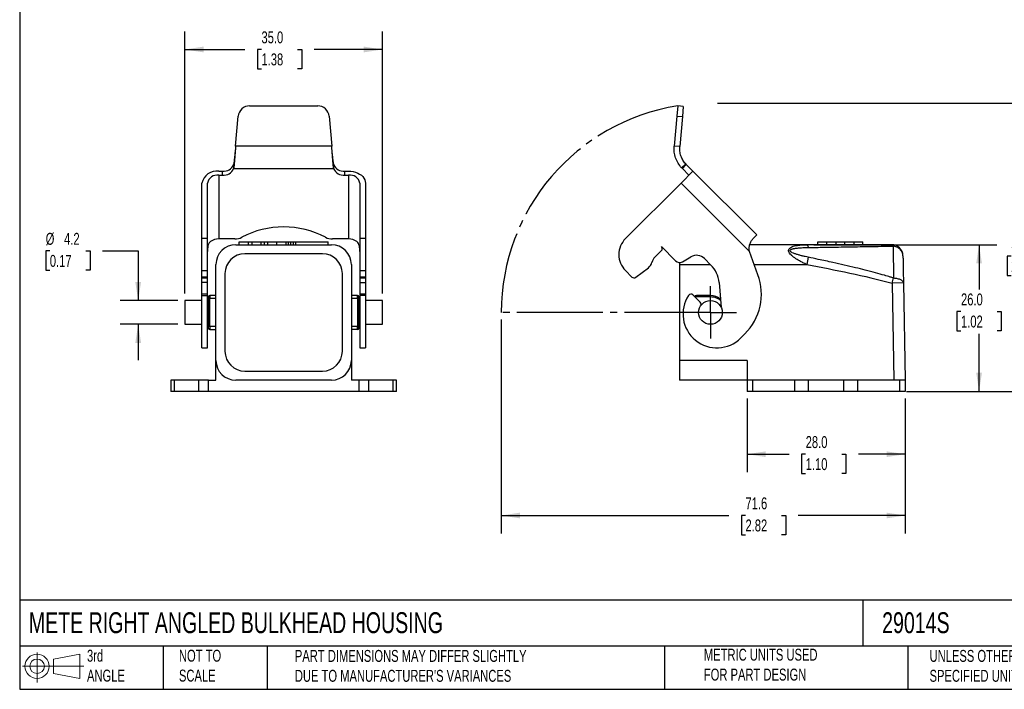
# Model space of a CAD drawing. Header units: millimetres. Extents: x 6 to 273, y 6 to 210.
# Tile 1 of 4: x 6 to 181, y 6 to 125. Entities that reach past the tile are written whole.
import ezdxf

# ---------------------------------------------------------------- set-up
doc = ezdxf.new("R2010")
doc.units = ezdxf.units.MM
doc.linetypes.add('SLD-Center', pattern=[19.05, 15.24, -1.27, 1.27, -1.27])
doc.linetypes.add('SLD-Solid', pattern=[0])
doc.layers.add('CENTER', color=40, linetype='SLD-Center')
doc.layers.add('SLD-DEFPOINTS', color=7, linetype='Continuous')
doc.layers.add('DIMENSIONS', color=140, linetype='SLD-Solid', lineweight=25)
doc.layers.add('TEXT', color=140, linetype='SLD-Solid', lineweight=25)
doc.styles.add('SLDTEXTSTYLE0', font='TXT', dxfattribs={"width": 0.7})
doc.dimstyles.new('SLDDIMSTYLE0', dxfattribs={"dimtxt": 2.158008, "dimasz": 3.302, "dimexe": 0, "dimexo": 0.0625, "dimgap": 0.539502, "dimtad": 0, "dimtih": 1, "dimtoh": 1, "dimrnd": 1e-09, "dimzin": 12, "dimdsep": 46, "dimtxsty": 'SLDTEXTSTYLE0', "dimsah": 1, "dimcen": 0.09, "dimadec": 0, "dimazin": 3, "dimtfac": 1, "dimtmove": 0, "dimatfit": 0, "dimfxl": 0, "dimfrac": 2, "dimtolj": 1, "dimtzin": 12, "dimarcsym": 0})
doc.dimstyles.new('SLDDIMSTYLE1', dxfattribs={"dimtxt": 2.158008, "dimasz": 3.302, "dimexe": 0, "dimexo": 0.0625, "dimgap": 0.539502, "dimtad": 0, "dimtih": 1, "dimtoh": 1, "dimrnd": 1e-09, "dimzin": 4, "dimdsep": 46, "dimtxsty": 'SLDTEXTSTYLE0', "dimsah": 1, "dimcen": 0.09, "dimadec": 0, "dimazin": 1, "dimtfac": 1, "dimtofl": 0, "dimtmove": 0, "dimatfit": 3, "dimfxl": 0, "dimfrac": 2, "dimtolj": 1, "dimtzin": 12, "dimarcsym": 0})
doc.dimstyles.new('SLDDIMSTYLE2', dxfattribs={"dimtxt": 2.158008, "dimasz": 3.302, "dimexe": 0, "dimexo": 0.0625, "dimgap": 0.539502, "dimtad": 0, "dimtih": 1, "dimtoh": 1, "dimrnd": 1e-09, "dimzin": 12, "dimdsep": 46, "dimtxsty": 'SLDTEXTSTYLE0', "dimsah": 1, "dimcen": 0.09, "dimadec": 0, "dimazin": 3, "dimtfac": 1, "dimtofl": 0, "dimtmove": 0, "dimatfit": 3, "dimfxl": 0, "dimfrac": 2, "dimtolj": 1, "dimtzin": 12, "dimarcsym": 0})

# ---------------------------------------------------------------- blocks, each defined once
blk = doc.blocks.new('Block11')
at = {"color": 7, "linetype": 'SLD-Solid', "lineweight": 18}
for p, q in [((2.59, 5.31), (2.59, 0)), ((5.48, 4.17), (10.18, 5.03)), ((5.48, 1.6), (5.48, 4.17)), ((10.18, 5.03), (10.18, 0.73)), ((0, 2.88), (10.87, 2.88)), ((5.48, 1.6), (10.18, 0.73))]:
    blk.add_line(p, q, dxfattribs=at)
for radius in [2.15, 1.29]:
    blk.add_circle((2.59, 2.88), radius, dxfattribs=at)
blk = doc.blocks.new('Block12')
at = {"layer": 'SLD-DEFPOINTS'}
blk.add_blockref('Block11', (0, 0), dxfattribs=at)
blk = doc.blocks.new('_D')
at = {"layer": 'DIMENSIONS'}
for p, q in [((11.69, 84.06), (10.97, 84.06)), ((10.97, 84.06), (10.97, 80.63)), ((18.1, 84.06), (18.83, 84.06)), ((18.83, 84.06), (18.83, 80.63)), ((21, 84.06), (27.35, 84.06)), ((27.35, 84.06), (27.35, 75.26)), ((10.97, 80.63), (11.69, 80.63)), ((18.83, 80.63), (18.1, 80.63)), ((34.36, 75.26), (24.18, 75.26)), ((34.36, 71.06), (24.18, 71.06)), ((27.35, 71.06), (27.35, 64.71))]:
    blk.add_line(p, q, dxfattribs=at)
for points in [[(27.35, 75.26), (27.86, 78.57), (26.84, 78.57)], [(27.35, 71.06), (26.84, 67.76), (27.86, 67.76)]]:
    blk.add_solid(points, dxfattribs=at)
at = {"layer": 'DIMENSIONS', "char_height": 2.117, "attachment_point": 1, "style": 'SLDTEXTSTYLE0'}
for s, insert in [('%%c', (10.96, 87.27)), ('4.2', (14.22, 87.27)), ('0.17', (11.69, 83.36))]:
    blk.add_mtext(s, dxfattribs=dict(at, insert=insert))
blk = doc.blocks.new('_D_1')
at = {"layer": 'DIMENSIONS'}
for p, q in [((35.63, 76.53), (35.63, 122.96)), ((70.63, 76.53), (70.63, 122.96)), ((35.63, 119.78), (46.28, 119.78)), ((49.2, 119.78), (48.48, 119.78)), ((48.48, 119.78), (48.48, 116.35)), ((55.61, 119.78), (56.34, 119.78)), ((56.34, 119.78), (56.34, 116.35)), ((70.63, 119.78), (58.54, 119.78)), ((48.48, 116.35), (49.2, 116.35)), ((56.34, 116.35), (55.61, 116.35))]:
    blk.add_line(p, q, dxfattribs=at)
for points in [[(35.63, 119.78), (38.94, 119.27), (38.94, 120.29)], [(70.63, 119.78), (67.33, 120.29), (67.33, 119.27)]]:
    blk.add_solid(points, dxfattribs=at)
at = {"layer": 'DIMENSIONS', "char_height": 2.117, "attachment_point": 1, "style": 'SLDTEXTSTYLE0'}
for s, insert in [('35.0', (49.2, 122.99)), ('1.38', (49.2, 119.08))]:
    blk.add_mtext(s, dxfattribs=dict(at, insert=insert))
blk = doc.blocks.new('_D_2')
at = {"layer": 'DIMENSIONS'}
for p, q in [((130.05, 110.24), (188.45, 110.24)), ((185.28, 110.24), (185.28, 87.07)), ((182.07, 83.16), (181.35, 83.16)), ((181.35, 83.16), (181.35, 79.73)), ((188.48, 83.16), (189.21, 83.16)), ((189.21, 83.16), (189.21, 79.73)), ((181.35, 79.73), (182.07, 79.73)), ((185.28, 59.16), (185.28, 79.25)), ((189.21, 79.73), (188.48, 79.73)), ((163.55, 59.16), (188.45, 59.16))]:
    blk.add_line(p, q, dxfattribs=at)
for points in [[(185.28, 110.24), (184.77, 106.94), (185.79, 106.94)], [(185.28, 59.16), (185.79, 62.47), (184.77, 62.47)]]:
    blk.add_solid(points, dxfattribs=at)
at = {"layer": 'DIMENSIONS', "char_height": 2.117, "attachment_point": 1, "style": 'SLDTEXTSTYLE0'}
for s, insert in [('51.1', (182.07, 86.37)), ('2.01', (182.07, 82.46))]:
    blk.add_mtext(s, dxfattribs=dict(at, insert=insert))
blk = doc.blocks.new('_D_3')
at = {"layer": 'DIMENSIONS'}
for p, q in [((91.7, 71.89), (91.7, 33.99)), ((163.28, 57.89), (163.28, 33.99)), ((91.7, 37.16), (132.05, 37.16)), ((134.98, 37.16), (134.25, 37.16)), ((134.25, 37.16), (134.25, 33.74)), ((141.39, 37.16), (142.12, 37.16)), ((142.12, 37.16), (142.12, 33.74)), ((163.28, 37.16), (144.31, 37.16)), ((134.25, 33.74), (134.98, 33.74)), ((142.12, 33.74), (141.39, 33.74))]:
    blk.add_line(p, q, dxfattribs=at)
for points in [[(91.7, 37.16), (95.01, 36.66), (95.01, 37.67)], [(163.28, 37.16), (159.98, 37.67), (159.98, 36.66)]]:
    blk.add_solid(points, dxfattribs=at)
at = {"layer": 'DIMENSIONS', "char_height": 2.117, "attachment_point": 1, "style": 'SLDTEXTSTYLE0'}
for s, insert in [('71.6', (134.98, 40.38)), ('2.82', (134.98, 36.46))]:
    blk.add_mtext(s, dxfattribs=dict(at, insert=insert))
blk = doc.blocks.new('_D_4')
at = {"layer": 'DIMENSIONS'}
for p, q in [((135.28, 57.89), (135.28, 44.86)), ((163.28, 57.89), (163.28, 44.86)), ((135.28, 48.03), (142.73, 48.03)), ((145.65, 48.03), (144.93, 48.03)), ((144.93, 48.03), (144.93, 44.6)), ((152.06, 48.03), (152.79, 48.03)), ((152.79, 48.03), (152.79, 44.6)), ((163.28, 48.03), (154.99, 48.03)), ((144.93, 44.6), (145.65, 44.6)), ((152.79, 44.6), (152.06, 44.6))]:
    blk.add_line(p, q, dxfattribs=at)
for points in [[(135.28, 48.03), (138.58, 47.52), (138.58, 48.54)], [(163.28, 48.03), (159.98, 48.54), (159.98, 47.52)]]:
    blk.add_solid(points, dxfattribs=at)
at = {"layer": 'DIMENSIONS', "char_height": 2.117, "attachment_point": 1, "style": 'SLDTEXTSTYLE0'}
for s, insert in [('28.0', (145.65, 51.24)), ('1.10', (145.65, 47.33))]:
    blk.add_mtext(s, dxfattribs=dict(at, insert=insert))
blk = doc.blocks.new('_D_5')
at = {"layer": 'DIMENSIONS'}
for p, q in [((147.12, 85.16), (179.56, 85.16)), ((176.38, 85.16), (176.38, 77.23)), ((173.18, 73.31), (172.45, 73.31)), ((172.45, 73.31), (172.45, 69.88)), ((179.59, 73.31), (180.31, 73.31)), ((180.31, 73.31), (180.31, 69.88)), ((172.45, 69.88), (173.18, 69.88)), ((180.31, 69.88), (179.59, 69.88)), ((176.38, 59.16), (176.38, 69.4)), ((163.55, 59.16), (179.56, 59.16))]:
    blk.add_line(p, q, dxfattribs=at)
for points in [[(176.38, 85.16), (175.88, 81.86), (176.89, 81.86)], [(176.38, 59.16), (176.89, 62.47), (175.88, 62.47)]]:
    blk.add_solid(points, dxfattribs=at)
at = {"layer": 'DIMENSIONS', "char_height": 2.117, "attachment_point": 1, "style": 'SLDTEXTSTYLE0'}
for s, insert in [('26.0', (173.18, 76.53)), ('1.02', (173.18, 72.61))]:
    blk.add_mtext(s, dxfattribs=dict(at, insert=insert))
blk = doc.blocks.new('SW_CENTERMARKSYMBOL_0')
at = {"layer": 'CENTER', "color": 0}
for p, q in [((0, 2.54), (0, 4.64)), ((0, 0), (0, 2.54)), ((-2.54, 0), (-4.64, 0)), ((0, 0), (-2.54, 0)), ((0, 0), (0, -2.54)), ((0, 0), (2.54, 0)), ((2.54, 0), (4.64, 0)), ((0, -2.54), (0, -4.64))]:
    blk.add_line(p, q, dxfattribs=at)

msp = doc.modelspace()

# ---------------------------------------------------------------- linework, layer by layer
for p, q in [((47.077, 109.782), (59.189, 109.782)), ((122.971, 109.782), (122.812, 107.964)), ((123.967, 109.695), (122.971, 109.782)), ((123.967, 109.695), (123.808, 107.876)), ((44.618, 102.653), (45.084, 107.964)), ((61.182, 107.964), (61.648, 102.653)), ((122.812, 107.964), (122.347, 102.653)), ((122.812, 107.964), (123.808, 107.876)), ((123.808, 107.876), (123.343, 102.565)), ((61.648, 102.653), (44.618, 102.653)), ((123.343, 102.565), (122.347, 102.653)), ((44.293, 98.809), (44.293, 99.49)), ((61.973, 99.49), (61.973, 98.809)), ((124.401, 99.49), (123.67, 98.809)), ((41.633, 98.209), (42.3, 98.209)), ((42.3, 97.502), (42.3, 98.209)), ((44.273, 99.388), (44.273, 98.681)), ((44.273, 98.681), (61.993, 98.681)), ((61.993, 98.681), (61.993, 99.388)), ((63.966, 97.502), (63.966, 98.209)), ((63.966, 98.209), (64.633, 98.209)), ((125.68, 98.209), (123.558, 96.087)), ((123.793, 98.681), (124.5, 99.388)), ((123.793, 98.681), (124.972, 97.502)), ((124.5, 99.388), (125.68, 98.209)), ((125.68, 98.209), (136.993, 86.895)), ((38.633, 86.246), (38.633, 96.087)), ((39.633, 86.246), (39.633, 96.087)), ((41.633, 97.502), (42.3, 97.502)), ((41.633, 97.502), (41.633, 86.188)), ((63.966, 97.502), (64.633, 97.502)), ((64.633, 97.502), (64.633, 86.188)), ((66.633, 96.087), (66.633, 86.246)), ((67.633, 96.087), (67.633, 86.246)), ((123.558, 96.087), (113.717, 86.246)), ((135.702, 83.943), (123.558, 96.087)), ((39.633, 86.246), (38.633, 86.246)), ((38.633, 80.588), (38.633, 86.246)), ((39.633, 80.588), (39.633, 86.246)), ((44.473, 86.188), (41.633, 86.188)), ((45.257, 85.165), (45.257, 85.665)), ((45.257, 85.665), (46.913, 85.665)), ((46.913, 85.165), (46.913, 85.665)), ((46.913, 85.665), (47.478, 85.665)), ((47.478, 85.665), (47.478, 85.165)), ((47.478, 85.665), (49.129, 85.665)), ((49.129, 85.165), (49.129, 85.665)), ((49.129, 85.665), (49.735, 85.665)), ((49.735, 85.165), (49.735, 85.665)), ((49.735, 85.665), (50.26, 85.665)), ((50.26, 85.665), (50.26, 85.165)), ((50.26, 85.665), (51.95, 85.665)), ((51.95, 85.165), (51.95, 85.665)), ((51.95, 85.665), (53.607, 85.665)), ((53.607, 85.165), (53.607, 85.665)), ((53.607, 85.665), (53.977, 85.665)), ((53.977, 85.165), (53.977, 85.665)), ((53.977, 85.665), (54.406, 85.665)), ((54.406, 85.165), (54.406, 85.665)), ((54.406, 85.665), (54.835, 85.665)), ((54.835, 85.665), (54.835, 85.165)), ((54.835, 85.665), (55.263, 85.665)), ((55.263, 85.165), (55.263, 85.665)), ((55.263, 85.665), (61.009, 85.665)), ((61.009, 85.165), (61.009, 85.665)), ((64.633, 86.188), (61.793, 86.188)), ((66.633, 86.246), (66.633, 80.588)), ((67.633, 86.246), (66.633, 86.246)), ((67.633, 86.246), (67.633, 80.588)), ((136.313, 86.214), (136.993, 86.895)), ((147.779, 85.165), (147.779, 85.665)), ((147.779, 85.665), (149.379, 85.665)), ((149.379, 85.165), (149.379, 85.665)), ((149.379, 85.665), (150.979, 85.665)), ((150.979, 85.665), (150.979, 85.165)), ((150.979, 85.665), (152.579, 85.665)), ((152.579, 85.165), (152.579, 85.665)), ((152.579, 85.665), (154.179, 85.665)), ((154.179, 85.665), (154.179, 85.165)), ((154.179, 85.665), (155.779, 85.665)), ((155.779, 85.165), (155.779, 85.665)), ((44.633, 85.165), (61.633, 85.165)), ((118.95, 82.994), (120.081, 84.125)), ((120.081, 84.832), (122.597, 82.317)), ((137.194, 79.846), (135.702, 83.943)), ((145.854, 85.165), (135.737, 85.165)), ((145.887, 85.157), (145.635, 85.164)), ((60.033, 83.565), (46.233, 83.565)), ((123.279, 82.024), (123.279, 81.665)), ((123.804, 82.158), (125.307, 83.026)), ((127.721, 82.708), (128.856, 81.573)), ((146.098, 82.951), (145.854, 81.665)), ((38.633, 80.588), (39.633, 80.588)), ((38.633, 79.439), (38.633, 80.588)), ((39.633, 79.439), (39.633, 80.588)), ((41.133, 64.665), (41.133, 81.665)), ((65.133, 81.665), (65.133, 64.665)), ((66.633, 80.588), (67.633, 80.588)), ((66.633, 80.588), (66.633, 79.439)), ((67.633, 80.588), (67.633, 79.439)), ((113.718, 80.588), (114.868, 79.439)), ((115.522, 79.393), (117.776, 81.092)), ((123.279, 81.665), (123.279, 64.665)), ((123.279, 81.665), (128.764, 81.665)), ((136.532, 81.665), (145.854, 81.665)), ((39.633, 79.439), (38.633, 79.439)), ((38.633, 79.293), (38.633, 79.439)), ((38.633, 79.293), (39.633, 79.293)), ((38.633, 78.473), (38.633, 79.293)), ((39.633, 79.293), (39.633, 79.439)), ((39.633, 78.473), (39.633, 79.293)), ((42.733, 80.065), (42.733, 66.265)), ((63.533, 66.265), (63.533, 80.065)), ((67.633, 79.439), (66.633, 79.439)), ((66.633, 79.439), (66.633, 79.293)), ((66.633, 79.293), (67.633, 79.293)), ((66.633, 79.293), (66.633, 78.473)), ((67.633, 79.439), (67.633, 79.293)), ((67.633, 79.293), (67.633, 78.473)), ((39.633, 78.473), (38.633, 78.473)), ((38.633, 76.415), (38.633, 78.473)), ((39.633, 76.415), (39.633, 78.473)), ((66.633, 78.473), (67.633, 78.473)), ((66.633, 78.473), (66.633, 76.415)), ((67.633, 78.473), (67.633, 76.415)), ((130.302, 78.473), (130.69, 74.035)), ((162.978, 78.392), (160.978, 78.357)), ((160.978, 78.357), (161.278, 61.165)), ((162.978, 78.392), (163.279, 61.165)), ((38.633, 75.265), (35.633, 75.265)), ((35.633, 75.265), (35.633, 73.165)), ((39.633, 76.415), (38.633, 76.415)), ((38.633, 76.19), (38.633, 76.415)), ((38.633, 76.19), (39.633, 76.19)), ((38.633, 66.882), (38.633, 76.19)), ((39.633, 76.19), (39.633, 76.415)), ((39.633, 66.882), (39.633, 76.19)), ((39.833, 75.265), (39.633, 75.265)), ((40.033, 75.665), (39.833, 75.665)), ((39.833, 75.665), (39.833, 70.665)), ((40.033, 76.165), (40.033, 75.665)), ((41.133, 76.165), (40.033, 76.165)), ((40.033, 70.665), (40.033, 75.665)), ((40.033, 75.665), (41.133, 75.665)), ((66.233, 76.165), (65.133, 76.165)), ((65.133, 75.665), (66.233, 75.665)), ((66.233, 75.665), (66.233, 76.165)), ((66.433, 75.665), (66.233, 75.665)), ((66.233, 75.665), (66.233, 70.665)), ((66.433, 70.665), (66.433, 75.665)), ((66.633, 75.265), (66.433, 75.265)), ((67.633, 76.415), (66.633, 76.415)), ((66.633, 76.415), (66.633, 76.19)), ((67.633, 76.19), (66.633, 76.19)), ((66.633, 76.19), (66.633, 66.882)), ((67.633, 76.415), (67.633, 76.19)), ((67.633, 76.19), (67.633, 66.882)), ((70.633, 75.265), (67.633, 75.265)), ((70.633, 71.065), (70.633, 75.265)), ((126.974, 74.969), (125.675, 76.268)), ((128.779, 76.165), (126.279, 76.165)), ((126.279, 75.965), (126.279, 76.165)), ((126.279, 75.965), (128.779, 75.965)), ((128.779, 75.965), (128.779, 76.165)), ((35.633, 73.165), (35.633, 71.065)), ((35.633, 71.065), (38.633, 71.065)), ((39.633, 71.065), (39.833, 71.065)), ((40.033, 70.665), (39.833, 70.665)), ((40.033, 70.665), (40.033, 70.165)), ((41.133, 70.665), (40.033, 70.665)), ((40.033, 70.165), (41.133, 70.165)), ((66.233, 70.665), (65.133, 70.665)), ((66.233, 70.165), (65.133, 70.165)), ((66.233, 70.165), (66.233, 70.665)), ((66.433, 70.665), (66.233, 70.665)), ((66.433, 71.065), (66.633, 71.065)), ((67.633, 71.065), (70.633, 71.065)), ((134.153, 68.639), (134.868, 69.355)), ((38.633, 66.882), (39.633, 66.882)), ((66.633, 66.882), (67.633, 66.882)), ((41.133, 61.165), (41.133, 64.665)), ((65.133, 64.665), (65.133, 61.165)), ((135.279, 64.665), (123.279, 64.665)), ((123.279, 64.665), (123.279, 61.165)), ((135.279, 64.665), (135.279, 61.165)), ((33.133, 61.165), (33.133, 59.165)), ((33.803, 61.165), (33.133, 61.165)), ((33.803, 59.165), (33.803, 61.165)), ((38.056, 61.165), (33.803, 61.165)), ((38.056, 61.165), (38.056, 59.165)), ((39.788, 61.165), (38.056, 61.165)), ((39.788, 59.165), (39.788, 61.165)), ((39.788, 61.165), (41.133, 61.165)), ((61.633, 61.165), (44.633, 61.165)), ((46.233, 62.765), (60.033, 62.765)), ((66.478, 61.165), (65.133, 61.165)), ((66.478, 61.165), (66.478, 59.165)), ((68.21, 61.165), (66.478, 61.165)), ((68.21, 59.165), (68.21, 61.165)), ((72.463, 61.165), (68.21, 61.165)), ((72.463, 61.165), (72.463, 59.165)), ((73.133, 61.165), (72.463, 61.165)), ((73.133, 59.165), (73.133, 61.165)), ((135.279, 61.165), (123.279, 61.165)), ((135.279, 61.165), (135.279, 59.165)), ((136.279, 61.165), (135.279, 61.165)), ((136.279, 59.165), (136.279, 61.165)), ((143.645, 61.165), (136.279, 61.165)), ((143.645, 61.165), (143.645, 59.165)), ((146.145, 61.165), (143.645, 61.165)), ((146.145, 59.165), (146.145, 61.165)), ((152.413, 61.165), (146.145, 61.165)), ((152.413, 59.165), (152.413, 61.165)), ((154.913, 61.165), (152.413, 61.165)), ((154.913, 59.165), (154.913, 61.165)), ((162.279, 61.165), (154.913, 61.165)), ((162.279, 61.165), (162.279, 59.165)), ((163.279, 61.165), (162.279, 61.165)), ((163.279, 61.165), (163.279, 59.165)), ((33.803, 59.165), (33.133, 59.165)), ((38.056, 59.165), (33.803, 59.165)), ((39.788, 59.165), (38.056, 59.165)), ((66.478, 59.165), (39.788, 59.165)), ((68.21, 59.165), (66.478, 59.165)), ((72.463, 59.165), (68.21, 59.165)), ((73.133, 59.165), (72.463, 59.165)), ((136.279, 59.165), (135.279, 59.165)), ((143.645, 59.165), (136.279, 59.165)), ((146.145, 59.165), (143.645, 59.165)), ((152.413, 59.165), (146.145, 59.165)), ((154.913, 59.165), (152.413, 59.165)), ((162.279, 59.165), (154.913, 59.165)), ((163.279, 59.165), (162.279, 59.165))]:
    msp.add_line(p, q)
at = {"flags": 128}
for points in [[(64.633, 98.209), (65.06, 98.187), (65.478, 98.123), (65.879, 98.017), (66.255, 97.872), (66.598, 97.691), (66.9, 97.477), (67.157, 97.234), (67.362, 96.969), (67.512, 96.685), (67.603, 96.389), (67.633, 96.087)], [(145.854, 85.165), (145.888, 85.157), (145.92, 85.133), (145.953, 85.094), (145.984, 85.039), (146.015, 84.969), (146.044, 84.886), (146.072, 84.788), (146.098, 84.677)]]:
    msp.add_lwpolyline(points, dxfattribs=at)
msp.add_circle((128.779, 73.165), 2.1)
for centre, radius, start, end in [((47.073, 107.785), 1.997, 89.9037, 174.87873), ((59.193, 107.785), 1.997, 5.12127, 90.0963), ((41.294, 95.507), 2.723, 82.83939, 167.68938), ((42.496, 100.121), 1.922, 264.17182, 337.60105), ((42.496, 99.414), 1.922, 264.17182, 337.60105), ((63.771, 100.121), 1.922, 202.39895, 275.82818), ((63.771, 99.414), 1.922, 202.39895, 275.82818), ((41.393, 95.719), 1.798, 82.33936, 168.18941), ((64.893, 95.748), 1.772, 11.02724, 98.44398), ((53.133, 72.423), 15.906, 62.18161, 117.81839), ((41.584, 83.746), 2.442, 88.84093, 125.5098), ((44.5, 88.754), 2.566, 269.39163, 298.13546), ((61.766, 88.754), 2.566, 241.86454, 270.60837), ((64.682, 83.746), 2.442, 54.4902, 91.15907), ((116.546, 83.418), 4, 135, 225.02493), ((44.633, 81.665), 3.5, 90, 180), ((61.633, 81.665), 3.5, 0, 90), ((119.728, 84.479), 0.5, 315, 45), ((160.894, 83.165), 2, 1, 90), ((46.233, 80.065), 3.5, 90, 180), ((60.033, 80.065), 3.5, 0, 90), ((116.753, 82.45), 1.7, 306.99995, 345.66154), ((120.435, 81.509), 2.1, 135, 165.66154), ((123.304, 83.024), 1, 225, 300), ((126.307, 81.294), 2, 45, 120), ((125.321, 78.037), 5, 5, 45), ((115.221, 79.793), 0.5, 225, 306.99995), ((127.797, 76.426), 10, 315, 20), ((40.033, 75.965), 0.2, 90, 180), ((66.233, 75.965), 0.2, 0, 90), ((129.91, 72.882), 6, 146.53696, 315), ((125.322, 75.915), 0.5, 45, 146.53696), ((126.279, 75.665), 0.5, 90, 135), ((128.779, 73.165), 3, 53.70498, 90), ((126.621, 74.615), 0.5, 326.08749, 45), ((40.033, 70.365), 0.2, 180, 270), ((66.233, 70.365), 0.2, 270, 0), ((44.633, 64.665), 3.5, 180, 270), ((46.233, 66.265), 3.5, 180, 270), ((60.033, 66.265), 3.5, 270, 0), ((61.633, 64.665), 3.5, 270, 0)]:
    msp.add_arc(centre, radius, start, end)
for points, knots in [([(44.618, 102.653), (44.591, 102.302), (44.564, 101.955), (44.51, 101.266), (44.483, 100.921), (44.428, 100.262), (44.402, 99.948), (44.347, 99.349), (44.32, 99.066), (44.293, 98.809)], [0, 0, 0, 0, 0.25, 0.25, 0.5, 0.5, 0.75, 0.75, 1, 1, 1, 1]), ([(44.584, 102.217), (44.574, 102.11), (44.541, 101.775), (44.487, 101.222), (44.421, 100.578), (44.356, 99.99), (44.313, 99.653), (44.293, 99.49)], [0, 0, 0, 0, 0.1063681, 0.3355635, 0.558303, 0.7875014, 1, 1, 1, 1]), ([(61.973, 98.809), (61.946, 99.066), (61.919, 99.344), (61.865, 99.939), (61.838, 100.26), (61.784, 100.918), (61.757, 101.256), (61.703, 101.949), (61.675, 102.302), (61.648, 102.653)], [0, 0, 0, 0, 0.25, 0.25, 0.5, 0.5, 0.75, 0.75, 1, 1, 1, 1]), ([(61.973, 99.49), (61.952, 99.661), (61.908, 100.006), (61.842, 100.606), (61.776, 101.252), (61.723, 101.796), (61.691, 102.121), (61.682, 102.217)], [0, 0, 0, 0, 0.2227415, 0.4519424, 0.6746873, 0.9038913, 1, 1, 1, 1]), ([(123.67, 98.809), (123.43, 99.066), (123.221, 99.344), (122.864, 99.939), (122.714, 100.26), (122.487, 100.918), (122.409, 101.256), (122.323, 101.949), (122.317, 102.302), (122.347, 102.653)], [0, 0, 0, 0, 0.25, 0.25, 0.5, 0.5, 0.75, 0.75, 1, 1, 1, 1]), ([(124.401, 99.49), (124.21, 99.696), (124.043, 99.918), (123.757, 100.394), (123.637, 100.651), (123.455, 101.178), (123.393, 101.448), (123.324, 102.002), (123.319, 102.285), (123.343, 102.565)], [0, 0, 0, 0, 0.25, 0.25, 0.5, 0.5, 0.75, 0.75, 1, 1, 1, 1]), ([(44.293, 99.49), (44.29, 99.473), (44.285, 99.439), (44.277, 99.405), (44.273, 99.388)], [0, 0, 0, 0, 0.4996991, 1, 1, 1, 1]), ([(61.993, 99.388), (61.989, 99.405), (61.981, 99.439), (61.976, 99.473), (61.973, 99.49)], [0, 0, 0, 0, 0.5002917, 1, 1, 1, 1]), ([(124.5, 99.388), (124.483, 99.405), (124.45, 99.439), (124.418, 99.473), (124.401, 99.49)], [0, 0, 0, 0, 0.5002917, 1, 1, 1, 1]), ([(44.293, 98.809), (44.29, 98.787), (44.285, 98.744), (44.277, 98.702), (44.273, 98.681)], [0, 0, 0, 0, 0.5002507, 1, 1, 1, 1]), ([(61.993, 98.681), (61.989, 98.702), (61.981, 98.744), (61.976, 98.787), (61.973, 98.809)], [0, 0, 0, 0, 0.49974, 1, 1, 1, 1]), ([(123.793, 98.681), (123.772, 98.702), (123.731, 98.744), (123.69, 98.787), (123.67, 98.809)], [0, 0, 0, 0, 0.49974, 1, 1, 1, 1]), ([(40.165, 85.734), (40.108, 85.69), (40.056, 85.639), (39.96, 85.524), (39.917, 85.459), (39.805, 85.251), (39.751, 85.093), (39.679, 84.769), (39.658, 84.601), (39.636, 84.276), (39.633, 84.116), (39.633, 83.962)], [0, 0, 0, 0, 0.125, 0.125, 0.25, 0.25, 0.5, 0.5, 0.75, 0.75, 1, 1, 1, 1]), ([(66.633, 83.962), (66.633, 84.116), (66.63, 84.274), (66.608, 84.599), (66.588, 84.768), (66.515, 85.091), (66.462, 85.25), (66.313, 85.526), (66.216, 85.646), (66.101, 85.734)], [0, 0, 0, 0, 0.25, 0.25, 0.5, 0.5, 0.75, 0.75, 1, 1, 1, 1]), ([(135.696, 83.965), (135.64, 84.178), (135.62, 84.395), (135.643, 84.833), (135.685, 85.043), (135.813, 85.445), (135.897, 85.629), (136.09, 85.958), (136.199, 86.1), (136.313, 86.214)], [0, 0, 0, 0, 0.25, 0.25, 0.5, 0.5, 0.75, 0.75, 1, 1, 1, 1]), ([(145.854, 81.665), (145.737, 81.718), (145.507, 81.821), (145.175, 81.98), (144.863, 82.138), (144.571, 82.295), (144.3, 82.45), (144.049, 82.602), (143.818, 82.753), (143.607, 82.9), (143.349, 83.097), (143.069, 83.341), (142.812, 83.636), (142.656, 83.912), (142.603, 84.196), (142.711, 84.478), (143.009, 84.726), (143.425, 84.899), (143.921, 85.023), (144.475, 85.105), (145.127, 85.156), (145.603, 85.162), (145.854, 85.165)], [0, 0, 0, 0, 0.0437855, 0.0854629, 0.1250538, 0.162583, 0.1980801, 0.2315799, 0.2631236, 0.2927608, 0.3205514, 0.3764339, 0.4244497, 0.4659491, 0.5035853, 0.5544505, 0.6135502, 0.685556, 0.7493391, 0.8227427, 0.9061986, 1, 1, 1, 1]), ([(146.098, 82.951), (145.918, 82.988), (145.559, 83.064), (145.022, 83.189), (144.493, 83.328), (144.054, 83.457), (143.647, 83.596), (143.359, 83.711), (143.136, 83.83), (143.023, 83.905), (142.943, 83.974), (142.891, 84.042), (142.86, 84.124), (142.887, 84.215), (142.956, 84.275), (143.023, 84.316), (143.103, 84.357), (143.237, 84.407), (143.415, 84.456), (143.592, 84.494), (143.753, 84.523), (143.901, 84.544), (144.058, 84.565), (144.277, 84.59), (144.699, 84.627), (145.323, 84.662), (145.84, 84.672), (146.098, 84.677)], [0, 0, 0, 0, 0.0764783, 0.1529042, 0.2293398, 0.3045234, 0.3438678, 0.4099827, 0.4349622, 0.4537973, 0.4699276, 0.4838904, 0.4965038, 0.5174148, 0.5374113, 0.5442777, 0.5574617, 0.5813215, 0.6115585, 0.6415917, 0.6627721, 0.6839009, 0.7072422, 0.7320529, 0.7801709, 0.8901202, 1, 1, 1, 1]), ([(146.098, 84.677), (146.689, 84.686), (148.146, 84.707), (150.925, 84.752), (153.685, 84.798), (156.189, 84.839), (158.084, 84.871), (159.746, 84.899), (160.794, 84.919), (161.138, 84.925)], [0, 0, 0, 0, 0.116975, 0.2882678, 0.550922, 0.6657606, 0.7881056, 0.930498, 1, 1, 1, 1]), ([(161.138, 84.925), (161.139, 84.868), (161.142, 84.752), (161.146, 84.567), (161.15, 84.371), (161.153, 84.164), (161.157, 83.946), (161.161, 83.716), (161.165, 83.474), (161.169, 83.221), (161.174, 82.957), (161.178, 82.68), (161.182, 82.392), (161.186, 82.092), (161.19, 81.781), (161.195, 81.457), (161.199, 81.122), (161.204, 80.775), (161.208, 80.417), (161.213, 80.046), (161.217, 79.665), (161.22, 79.403), (161.222, 79.271)], [0, 0, 0, 0, 0.0450926, 0.090679, 0.1367634, 0.1833499, 0.2304425, 0.2780448, 0.3261602, 0.374792, 0.4239434, 0.4736175, 0.5238176, 0.5745469, 0.6258092, 0.6776085, 0.7299494, 0.7828371, 0.8362779, 0.8902792, 0.9448498, 1, 1, 1, 1]), ([(162.894, 83.2), (162.891, 83.394), (162.85, 83.6), (162.679, 83.999), (162.549, 84.191), (162.215, 84.519), (162.013, 84.654), (161.582, 84.845), (161.355, 84.902), (161.138, 84.925)], [0, 0, 0, 0, 0.25, 0.25, 0.5, 0.5, 0.75, 0.75, 1, 1, 1, 1]), ([(161.222, 79.271), (161.033, 79.328), (160.493, 79.491), (159.438, 79.796), (157.959, 80.206), (156.252, 80.652), (153.734, 81.278), (150.957, 81.918), (148.16, 82.522), (146.694, 82.827), (146.098, 82.951)], [0, 0, 0, 0, 0.0380922, 0.1086247, 0.2115758, 0.3338137, 0.44865, 0.7114095, 0.8828291, 1, 1, 1, 1]), ([(162.894, 83.2), (162.895, 83.145), (162.897, 83.037), (162.9, 82.863), (162.903, 82.681), (162.906, 82.49), (162.91, 82.29), (162.913, 82.083), (162.917, 81.866), (162.921, 81.641), (162.925, 81.408), (162.93, 81.113), (162.937, 80.75), (162.944, 80.313), (162.952, 79.859), (162.961, 79.388), (162.969, 78.899), (162.975, 78.561), (162.978, 78.392)], [0, 0, 0, 0, 0.05027524, 0.10036412, 0.15031321, 0.2001695, 0.24998022, 0.29979275, 0.34965445, 0.39961253, 0.44971396, 0.50000528, 0.58368944, 0.66694193, 0.74998023, 0.83302354, 0.916291, 1, 1, 1, 1]), ([(161.222, 79.271), (161.44, 79.262), (161.668, 79.235), (162.1, 79.14), (162.304, 79.072), (162.638, 78.905), (162.768, 78.806), (162.937, 78.599), (162.976, 78.493), (162.978, 78.392)], [0, 0, 0, 0, 0.25, 0.25, 0.5, 0.5, 0.75, 0.75, 1, 1, 1, 1]), ([(128.779, 75.965), (128.955, 75.956), (129.306, 75.937), (129.739, 75.806), (130.072, 75.653), (130.338, 75.504), (130.495, 75.366), (130.58, 75.29)], [0, 0, 0, 0, 0.2681049, 0.5360767, 0.6823154, 0.8269484, 1, 1, 1, 1]), ([(39.833, 70.365), (39.833, 70.366), (39.833, 70.368), (39.833, 70.385), (39.833, 70.413), (39.833, 70.451), (39.833, 70.499), (39.833, 70.552), (39.833, 70.608), (39.833, 70.646), (39.833, 70.665)], [0, 0, 0, 0, 0.1270036, 0.2493606, 0.3721245, 0.5003005, 0.6287149, 0.7601226, 0.879338, 1, 1, 1, 1])]:
    msp.add_open_spline(points, degree=3, knots=knots)
for points in [[(66.633, 83.943), (66.633, 83.95), (66.633, 83.956), (66.633, 83.962)], [(135.702, 83.943), (135.7, 83.95), (135.698, 83.958), (135.696, 83.965)], [(160.894, 85.165), (155.944, 85.165), (150.895, 85.165), (145.854, 85.165)], [(161.138, 84.925), (161.064, 85.08), (160.978, 85.165), (160.894, 85.165)], [(145.854, 81.665), (150.924, 80.704), (156.001, 79.683), (160.978, 78.357)], [(160.978, 78.357), (161.062, 78.671), (161.148, 78.994), (161.222, 79.271)], [(39.833, 75.965), (39.833, 75.965), (39.833, 75.83), (39.833, 75.665)], [(66.433, 75.665), (66.433, 75.83), (66.433, 75.965), (66.433, 75.965)], [(126.066, 75.877), (126.123, 75.933), (126.199, 75.965), (126.279, 75.965)], [(66.433, 70.365), (66.433, 70.365), (66.433, 70.499), (66.433, 70.665)]]:
    msp.add_open_spline(points, degree=3)
at = {"layer": 'CENTER', "linetype": 'SLD-Center'}
msp.add_line((128.779, 73.165), (91.703, 73.165), dxfattribs=at)
msp.add_arc((128.779, 73.165), 37.075, 99.0122, 180, dxfattribs=at)
at = {"layer": 'TEXT'}
for p, q in [((6.35, 209.55), (6.35, 6.35)), ((273.05, 22.126), (6.35, 22.126)), ((155.759, 22.126), (155.759, 13.97)), ((273.05, 13.97), (6.35, 13.97)), ((31.75, 13.97), (31.75, 6.35)), ((50.212, 13.97), (50.212, 6.35)), ((120.646, 13.97), (120.646, 6.35)), ((163.78, 13.97), (163.78, 6.35)), ((6.35, 6.35), (273.05, 6.35))]:
    msp.add_line(p, q, dxfattribs=at)

# ---------------------------------------------------------------- block references
at = {"layer": 'CENTER'}
msp.add_blockref('SW_CENTERMARKSYMBOL_0', (128.779, 73.165), dxfattribs=at)
at = {"layer": 'SLD-DEFPOINTS'}
msp.add_blockref('Block12', (6.838, 7.554), dxfattribs=at)

# ---------------------------------------------------------------- texts
at = {"layer": 'TEXT', "attachment_point": 1, "style": 'SLDTEXTSTYLE0'}
for s, insert, char_height in [('METE RIGHT ANGLED BULKHEAD HOUSING', (7.966, 20.011), 3.70417), ('29014S', (159.208, 20.011), 3.7042), ('3rd^JANGLE', (18.282, 13.367), 2.1167), ('NOT TO^JSCALE', (34.575, 13.367), 2.11667), ("PART DIMENSIONS MAY DIFFER SLIGHTLY ^JDUE TO MANUFACTURER'S VARIANCES", (55.119, 13.33), 2.11667), ('METRIC UNITS USED ^JFOR PART DESIGN', (127.604, 13.546), 2.11667), ('UNLESS OTHERWISE ^JSPECIFIED UNITS ARE:', (167.608, 13.331), 2.11667)]:
    msp.add_mtext(s, dxfattribs=dict(at, insert=insert, char_height=char_height))

# ---------------------------------------------------------------- dimensions: what is measured, and where the dimension line sits
at = {"layer": 'DIMENSIONS'}
for base, p1, p2, dimstyle, picture, middle in [((70.633, 119.782), (35.633, 75.265), (70.633, 75.265), 'SLDDIMSTYLE1', '_D_1', (52.407, 119.782)), ((163.279, 37.165), (91.703, 73.165), (163.279, 59.165), 'SLDDIMSTYLE2', '_D_3', (138.184, 37.165)), ((163.279, 48.032), (135.279, 59.165), (163.279, 59.165), 'SLDDIMSTYLE1', '_D_4', (148.858, 48.032))]:
    dim = msp.add_linear_dim(base=base, p1=p1, p2=p2, dimstyle=dimstyle, dxfattribs=at)
    dim.commit()
    dim.dimension.update_dxf_attribs({"geometry": picture, "text_midpoint": middle, "dimtype": 160})
for base, p1, p2, dimstyle, picture, middle in [((185.2786, 59.1649), (128.7786, 110.24), (162.2786, 59.1649), 'SLDDIMSTYLE2', '_D_2', (185.2786, 83.162)), ((176.384, 85.165), (162.279, 59.165), (145.854, 85.165), 'SLDDIMSTYLE1', '_D_5', (176.384, 73.314))]:
    dim = msp.add_linear_dim(base=base, p1=p1, p2=p2, angle=90, dimstyle=dimstyle, dxfattribs=at)
    dim.commit()
    dim.dimension.update_dxf_attribs({"geometry": picture, "text_midpoint": middle, "dimtype": 160})
dim = msp.add_linear_dim(base=(27.352, 75.265), p1=(35.633, 71.065), p2=(35.633, 75.265), angle=90, text='%%c<>', dimstyle='SLDDIMSTYLE0', dxfattribs=at)
dim.commit()
dim.dimension.update_dxf_attribs({"geometry": '_D', "text_midpoint": (27.352, 84.061), "dimtype": 160})

doc.saveas('drawing.dxf')
